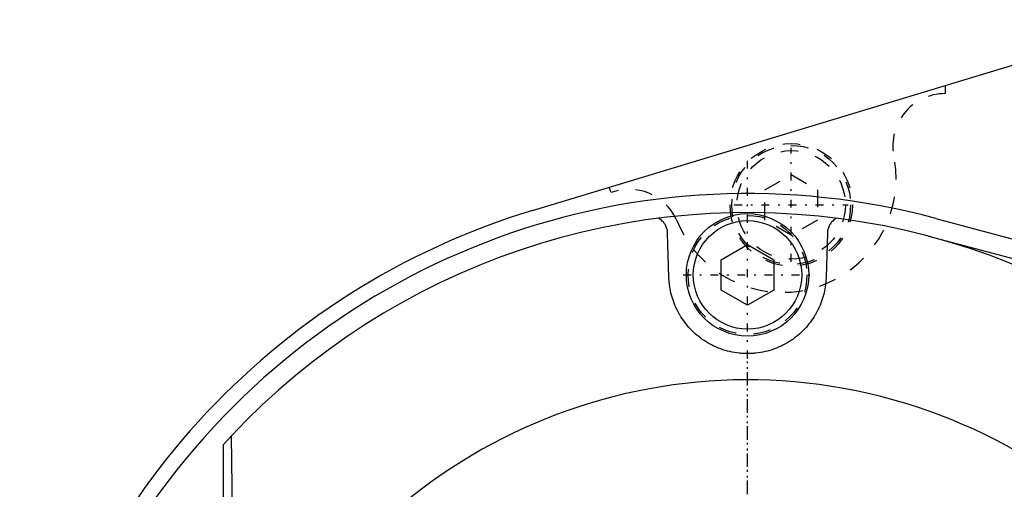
# Model space of a CAD drawing. Extents: x -394 to 171, y -70 to 72.
# Tile 5 of 11: x -392 to -335, y 25 to 52. Entities that reach past the tile are written whole.
import ezdxf

# ---------------------------------------------------------------- set-up
doc = ezdxf.new("R2010")
doc.units = 0
doc.linetypes.add('CENTER', pattern=[1.5, 0.45, -0.5, 0.05, -0.5])
doc.linetypes.add('DASHED', pattern=[2, 1, -1])
for name, color, linetype in [('AM_0', 7, 'CONTINUOUS'), ('AM_3', 7, 'DASHED'), ('AM_7', 7, 'CENTER')]:
    doc.layers.add(name, color=color, linetype=linetype)

msp = doc.modelspace()

# ---------------------------------------------------------------- linework, layer by layer
at = {"layer": 'AM_0', "color": 7, "linetype": 'CONTINUOUS'}
for p, q in [((-362.297, 40.682), (-326.232, 51.584)), ((-339.218, 40.225), (-292.411, 27.679)), ((-354.498, 36.871), (-354.57, 39.389)), ((-345.43, 39.389), (-345.502, 36.871)), ((-339.646, 39.215), (-292.447, 26.753)), ((-351.5, 37.866), (-350, 38.732)), ((-350, 38.732), (-348.5, 37.866)), ((-351.5, 36.134), (-351.5, 37.866)), ((-348.5, 37.866), (-348.5, 36.134)), ((-350, 35.268), (-351.5, 36.134)), ((-348.5, 36.134), (-350, 35.268)), ((-380, 27.295), (-379.549, 27.783)), ((-379.549, 27.783), (-379.291, 10.5)), ((-380, 27.295), (-380, 10.496))]:
    msp.add_line(p, q, dxfattribs=at)
for points in [[(-354.57, 39.389, 0), (-354.572, 39.417, 0), (-354.576, 39.473, 0), (-354.584, 39.529, 0), (-354.59, 39.557, 0), (-354.596, 39.585, 0), (-354.61, 39.639, 0), (-354.627, 39.693, 0), (-354.648, 39.747, 0), (-354.671, 39.799, 0), (-354.698, 39.849, 0), (-354.712, 39.874, 0), (-354.727, 39.899, 0), (-354.76, 39.946, 0), (-354.795, 39.993, 0), (-354.834, 40.037, 0), (-354.875, 40.079, 0), (-354.919, 40.119, 0), (-354.941, 40.138, 0), (-354.965, 40.156, 0), (-355.014, 40.191, 0), (-355.065, 40.223, 0), (-355.092, 40.238, 0)], [(-344.908, 40.238, 0), (-344.935, 40.223, 0), (-344.986, 40.191, 0), (-345.035, 40.156, 0), (-345.058, 40.138, 0), (-345.081, 40.119, 0), (-345.125, 40.079, 0), (-345.166, 40.037, 0), (-345.204, 39.993, 0), (-345.24, 39.947, 0), (-345.272, 39.899, 0), (-345.288, 39.874, 0), (-345.302, 39.849, 0), (-345.329, 39.799, 0), (-345.352, 39.747, 0), (-345.373, 39.694, 0), (-345.39, 39.64, 0), (-345.404, 39.585, 0), (-345.41, 39.557, 0), (-345.416, 39.529, 0), (-345.424, 39.473, 0), (-345.428, 39.417, 0), (-345.43, 39.389, 0)], [(-345.502, 36.871, 0), (-345.504, 36.81, 0), (-345.511, 36.688, 0), (-345.521, 36.566, 0), (-345.527, 36.506, 0), (-345.534, 36.445, 0), (-345.551, 36.324, 0), (-345.571, 36.203, 0), (-345.594, 36.083, 0), (-345.621, 35.964, 0), (-345.651, 35.845, 0), (-345.667, 35.786, 0), (-345.684, 35.727, 0), (-345.72, 35.61, 0), (-345.76, 35.494, 0), (-345.802, 35.378, 0), (-345.848, 35.264, 0), (-345.898, 35.151, 0), (-345.923, 35.094, 0), (-345.95, 35.039, 0), (-346.005, 34.928, 0), (-346.064, 34.818, 0), (-346.095, 34.764, 0), (-346.126, 34.71, 0), (-346.191, 34.604, 0), (-346.259, 34.499, 0), (-346.294, 34.447, 0), (-346.33, 34.395, 0), (-346.405, 34.294, 0), (-346.482, 34.194, 0), (-346.562, 34.096, 0), (-346.645, 34, 0), (-346.732, 33.907, 0), (-346.776, 33.861, 0), (-346.821, 33.815, 0), (-346.913, 33.726, 0), (-347.007, 33.639, 0), (-347.105, 33.555, 0), (-347.205, 33.473, 0), (-347.308, 33.394, 0), (-347.361, 33.355, 0), (-347.414, 33.317, 0), (-347.522, 33.244, 0), (-347.633, 33.173, 0), (-347.746, 33.105, 0), (-347.861, 33.041, 0), (-347.979, 32.979, 0), (-348.038, 32.95, 0), (-348.098, 32.922, 0), (-348.22, 32.867, 0), (-348.343, 32.816, 0), (-348.468, 32.769, 0), (-348.595, 32.725, 0), (-348.724, 32.685, 0), (-348.789, 32.666, 0), (-348.855, 32.648, 0), (-348.987, 32.616, 0), (-349.12, 32.587, 0), (-349.254, 32.562, 0), (-349.388, 32.542, 0), (-349.523, 32.525, 0), (-349.591, 32.519, 0), (-349.659, 32.513, 0), (-349.795, 32.505, 0), (-349.931, 32.501, 0), (-349.999, 32.5, 0), (-350.068, 32.501, 0), (-350.204, 32.505, 0), (-350.341, 32.513, 0), (-350.409, 32.519, 0), (-350.477, 32.525, 0), (-350.613, 32.542, 0), (-350.748, 32.563, 0), (-350.882, 32.587, 0), (-351.014, 32.616, 0), (-351.145, 32.648, 0), (-351.21, 32.666, 0), (-351.275, 32.684, 0), (-351.404, 32.724, 0), (-351.53, 32.768, 0), (-351.656, 32.816, 0), (-351.779, 32.867, 0), (-351.901, 32.921, 0), (-351.961, 32.95, 0), (-352.021, 32.979, 0), (-352.139, 33.041, 0), (-352.255, 33.106, 0), (-352.368, 33.173, 0), (-352.478, 33.244, 0), (-352.586, 33.317, 0), (-352.639, 33.355, 0), (-352.692, 33.394, 0), (-352.794, 33.473, 0), (-352.895, 33.555, 0), (-352.992, 33.639, 0), (-353.087, 33.726, 0), (-353.179, 33.815, 0), (-353.224, 33.861, 0), (-353.268, 33.907, 0), (-353.355, 34, 0), (-353.438, 34.096, 0), (-353.518, 34.194, 0), (-353.595, 34.294, 0), (-353.67, 34.395, 0), (-353.706, 34.447, 0), (-353.741, 34.499, 0), (-353.809, 34.604, 0), (-353.874, 34.71, 0), (-353.905, 34.764, 0), (-353.936, 34.818, 0), (-353.994, 34.928, 0), (-354.05, 35.038, 0), (-354.077, 35.094, 0), (-354.102, 35.15, 0), (-354.152, 35.264, 0), (-354.198, 35.378, 0), (-354.24, 35.494, 0), (-354.28, 35.61, 0), (-354.316, 35.727, 0), (-354.333, 35.786, 0), (-354.349, 35.845, 0), (-354.379, 35.964, 0), (-354.406, 36.083, 0), (-354.429, 36.203, 0), (-354.449, 36.324, 0), (-354.466, 36.445, 0), (-354.473, 36.505, 0), (-354.479, 36.566, 0), (-354.489, 36.688, 0), (-354.496, 36.81, 0), (-354.498, 36.871, 0)]]:
    msp.add_polyline3d(points, dxfattribs=at)
for radius in [3.5, 3.1]:
    msp.add_circle((-350, 37), radius, dxfattribs=at)
for radius, start, end in [(41.645, 74.9953, 285.0047), (42.5, 106.8188, 168.4858), (40.559, 24.5423, 136.7643), (31, 193.0503, 160.2017)]:
    msp.add_arc((-350, 0), radius, start, end, dxfattribs=at)
at = {"layer": 'AM_3', "color": 6, "linetype": 'DASHED'}
for p, q in [((-338.689, 47.818), (-338.689, 47.36)), ((-349, 41.866), (-347.5, 42.732)), ((-347.5, 42.732), (-346, 41.866)), ((-357.806, 41.709), (-357.914, 42.007)), ((-349, 40.134), (-349, 41.866)), ((-346, 41.866), (-346, 40.134)), ((-347.5, 39.268), (-349, 40.134)), ((-346, 40.134), (-347.5, 39.268))]:
    msp.add_line(p, q, dxfattribs=at)
for centre, radius in [((-347.5, 41), 3.5), ((-347.5, 41), 3.4), ((-347.5, 41), 3.1), ((-350, 37), 3.4)]:
    msp.add_circle(centre, radius, dxfattribs=at)
for centre, radius, start, end in [((-338.689, 44.36), 3, 90, 194.0438), ((-348, 42.5), 6.5, 200.8761, 10.0295), ((-356.78, 38.89), 3, 25.5466, 110)]:
    msp.add_arc(centre, radius, start, end, dxfattribs=at)
at = {"layer": 'AM_7', "color": 4, "linetype": 'CENTER'}
for p, q in [((-347.5, 37.745), (-347.5, 44.255)), ((-350, -43.727), (-350, 43.727)), ((-350.755, 41), (-344.245, 41)), ((-353.675, 37), (-346.325, 37)), ((-350, -32.55), (-350, 32.55))]:
    msp.add_line(p, q, dxfattribs=at)

doc.saveas('drawing.dxf')
